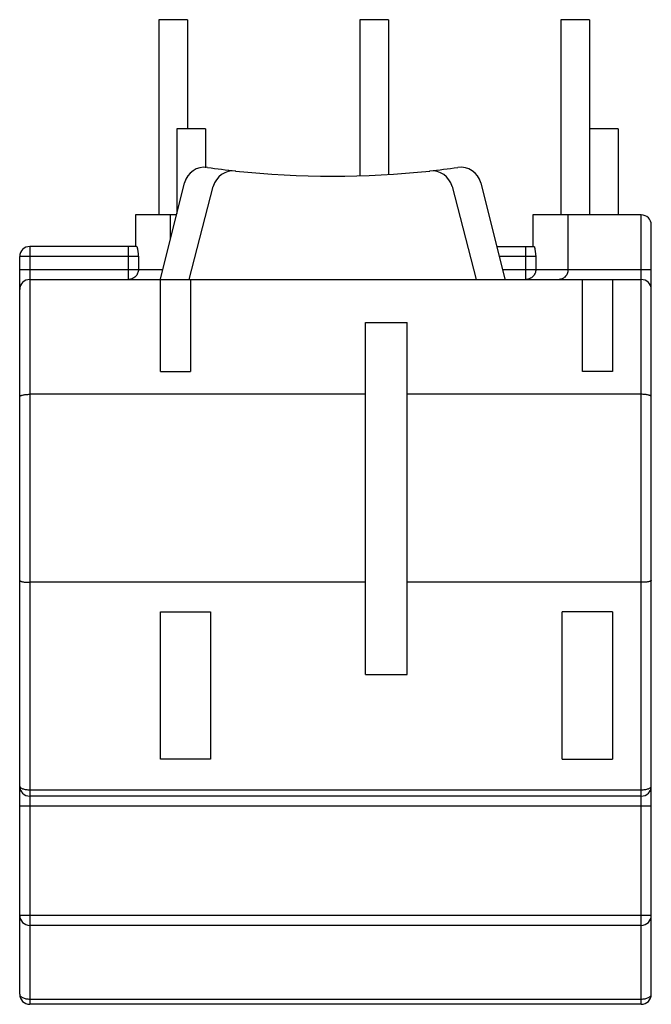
# Model space of a CAD drawing. Header units: millimetres. Extents: x 7.3 to 51.3, y 5.8 to 74.4.
import ezdxf

# ---------------------------------------------------------------- set-up
doc = ezdxf.new("R2010")
doc.units = ezdxf.units.MM
doc.header["$LTSCALE"] = 5.256665
doc.layers.get('0').update_dxf_attribs({"linetype": 'CONTINUOUS'})

msp = doc.modelspace()

# ---------------------------------------------------------------- linework, layer by layer
at = {"color": 7}
for p, q in [((16.95, 74.374), (16.95, 60.774)), ((18.95, 74.374), (16.95, 74.374)), ((18.95, 74.374), (18.95, 66.774)), ((30.95, 74.374), (30.95, 63.514)), ((32.95, 74.374), (30.95, 74.374)), ((32.95, 74.374), (32.95, 63.598)), ((44.95, 74.374), (44.95, 60.774)), ((46.95, 74.374), (44.95, 74.374)), ((46.95, 74.374), (46.95, 60.774)), ((18.2, 66.774), (18.2, 60.88)), ((20.2, 66.774), (18.2, 66.774)), ((20.2, 66.774), (20.2, 64.059)), ((48.95, 66.774), (46.95, 66.774)), ((48.95, 66.774), (48.95, 60.774)), ((17.05, 56.289), (18.73, 62.997)), ((19.05, 56.274), (20.733, 62.754)), ((37.367, 62.754), (39.05, 56.274)), ((39.37, 62.997), (41.05, 56.289)), ((15.317, 60.774), (15.317, 58.574)), ((18.174, 60.774), (15.317, 60.774)), ((17.767, 59.153), (17.767, 60.774)), ((43, 60.774), (43, 58.574)), ((50.55, 60.774), (43, 60.774)), ((45.45, 56.974), (45.45, 60.774)), ((50.55, 5.774), (50.55, 60.774)), ((51.25, 6.474), (51.25, 60.074)), ((7.95, 58.574), (7.95, 5.774)), ((15.39, 58.574), (7.95, 58.574)), ((14.826, 56.274), (14.826, 58.574)), ((40.478, 58.574), (43.073, 58.574)), ((42.508, 56.274), (42.508, 58.574)), ((7.25, 6.474), (7.25, 57.874)), ((15.521, 57.874), (7.25, 57.874)), ((15.521, 57.874), (15.521, 56.974)), ((43.204, 57.874), (40.653, 57.874)), ((43.204, 57.874), (43.204, 56.974)), ((7.25, 56.974), (17.222, 56.974)), ((40.878, 56.974), (51.25, 56.974)), ((7.95, 56.274), (50.55, 56.274)), ((17.05, 49.874), (17.05, 56.274)), ((19.15, 56.274), (19.15, 49.874)), ((46.45, 49.874), (46.45, 56.274)), ((48.55, 56.274), (48.55, 49.874)), ((31.35, 28.752), (31.35, 53.274)), ((31.35, 53.274), (34.25, 53.274)), ((34.25, 28.752), (34.25, 53.274)), ((17.05, 49.874), (19.15, 49.874)), ((48.55, 49.874), (46.45, 49.874)), ((31.35, 48.274), (7.95, 48.274)), ((50.55, 48.274), (34.25, 48.274)), ((31.35, 35.174), (7.95, 35.174)), ((50.55, 35.174), (34.25, 35.174)), ((17.05, 22.843), (17.05, 33.119)), ((17.05, 33.119), (20.55, 33.119)), ((20.55, 33.119), (20.55, 22.843)), ((48.55, 33.119), (45.05, 33.119)), ((45.05, 22.843), (45.05, 33.119)), ((48.55, 33.119), (48.55, 22.843)), ((31.35, 28.752), (34.25, 28.752)), ((20.55, 22.843), (17.05, 22.843)), ((45.05, 22.843), (48.55, 22.843)), ((7.95, 20.72), (50.55, 20.72)), ((50.55, 20.274), (7.95, 20.274)), ((51.25, 19.574), (7.25, 19.574)), ((7.25, 11.974), (51.25, 11.974)), ((50.55, 11.274), (7.95, 11.274)), ((7.95, 6.139), (50.55, 6.139)), ((50.55, 5.774), (7.95, 5.774))]:
    msp.add_line(p, q, dxfattribs=at)
for centre, radius, start, end in [((20.137, 62.645), 1.45, 82.03813, 165.93936), ((29.05, 126.374), 62.9, 262.03813, 263.84086), ((22.136, 62.389), 1.45, 83.95956, 165.43972), ((29.05, 127.724), 64.25, 263.95956, 276.04044), ((29.05, 126.374), 62.9, 276.15914, 277.96187), ((35.964, 62.389), 1.45, 14.56028, 96.04044), ((37.963, 62.645), 1.45, 14.06064, 97.96187), ((50.55, 60.074), 0.7, 0, 90), ((7.95, 57.874), 0.7, 90, 180), ((7.95, 55.574), 0.7, 90, 180), ((50.55, 55.574), 0.7, 0, 90), ((7.95, 20.974), 0.7, 180, 270), ((50.55, 20.974), 0.7, 270, 360), ((7.95, 11.974), 0.7, 180, 270), ((50.55, 11.974), 0.7, 270, 360), ((7.95, 6.474), 0.7, 180, 270), ((50.55, 6.474), 0.7, 270, 360)]:
    msp.add_arc(centre, radius, start, end, dxfattribs=at)
for points, knots in [([(15.39, 58.574), (15.394, 58.574), (15.402, 58.569), (15.411, 58.556), (15.42, 58.536), (15.429, 58.509), (15.438, 58.476), (15.45, 58.421), (15.464, 58.342), (15.48, 58.237), (15.494, 58.122), (15.508, 58), (15.517, 57.916), (15.521, 57.874)], [0, 0, 0, 0, 0.01474, 0.03661, 0.067333, 0.106827, 0.154515, 0.209635, 0.33879, 0.487926, 0.651234, 0.823442, 1, 1, 1, 1]), ([(43.073, 58.574), (43.076, 58.574), (43.085, 58.569), (43.094, 58.556), (43.103, 58.536), (43.112, 58.509), (43.121, 58.476), (43.133, 58.421), (43.147, 58.342), (43.162, 58.237), (43.177, 58.122), (43.191, 58), (43.2, 57.916), (43.204, 57.874)], [0, 0, 0, 0, 0.01474, 0.03661, 0.067333, 0.106827, 0.154515, 0.209635, 0.33879, 0.487926, 0.651234, 0.823442, 1, 1, 1, 1]), ([(15.521, 56.974), (15.521, 56.883), (15.485, 56.699), (15.331, 56.467), (15.099, 56.311), (14.916, 56.274), (14.826, 56.274)], [0, 0, 0, 0, 0.250711, 0.500962, 0.75065, 1, 1, 1, 1]), ([(43.204, 56.974), (43.204, 56.883), (43.168, 56.699), (43.013, 56.467), (42.782, 56.311), (42.599, 56.274), (42.508, 56.274)], [0, 0, 0, 0, 0.250711, 0.500962, 0.75065, 1, 1, 1, 1]), ([(45.45, 56.974), (45.45, 56.87), (45.411, 56.673), (45.253, 56.441), (45.047, 56.304), (44.895, 56.274), (44.822, 56.274)], [0, 0, 0, 0, 0.300978, 0.563023, 0.790138, 1, 1, 1, 1]), ([(7.25, 48.109), (7.25, 48.114), (7.253, 48.126), (7.263, 48.142), (7.28, 48.158), (7.314, 48.18), (7.372, 48.204), (7.457, 48.228), (7.562, 48.248), (7.682, 48.263), (7.814, 48.272), (7.904, 48.274), (7.95, 48.274)], [0, 0, 0, 0, 0.021834, 0.046831, 0.077035, 0.113548, 0.20687, 0.327179, 0.47167, 0.635984, 0.814528, 1, 1, 1, 1]), ([(51.25, 48.109), (51.25, 48.114), (51.247, 48.126), (51.237, 48.142), (51.22, 48.158), (51.186, 48.18), (51.129, 48.204), (51.043, 48.228), (50.938, 48.248), (50.818, 48.263), (50.687, 48.272), (50.596, 48.274), (50.55, 48.274)], [0, 0, 0, 0, 0.021837, 0.04684, 0.077049, 0.113563, 0.206882, 0.327188, 0.471677, 0.635988, 0.81453, 1, 1, 1, 1]), ([(7.25, 35.306), (7.25, 35.301), (7.253, 35.292), (7.264, 35.279), (7.281, 35.266), (7.304, 35.255), (7.333, 35.243), (7.383, 35.228), (7.459, 35.211), (7.564, 35.195), (7.684, 35.183), (7.814, 35.176), (7.904, 35.174), (7.95, 35.174)], [0, 0, 0, 0, 0.018007, 0.039992, 0.06815, 0.103441, 0.146149, 0.196227, 0.317541, 0.463971, 0.6307, 0.811865, 1, 1, 1, 1]), ([(51.25, 35.306), (51.25, 35.301), (51.247, 35.292), (51.236, 35.279), (51.219, 35.266), (51.196, 35.255), (51.167, 35.243), (51.117, 35.228), (51.041, 35.211), (50.937, 35.195), (50.817, 35.183), (50.686, 35.176), (50.596, 35.174), (50.55, 35.174)], [0, 0, 0, 0, 0.018004, 0.039985, 0.068139, 0.10343, 0.146139, 0.196218, 0.317534, 0.463966, 0.630697, 0.811863, 1, 1, 1, 1]), ([(7.25, 20.974), (7.25, 20.957), (7.262, 20.919), (7.306, 20.871), (7.372, 20.828), (7.459, 20.791), (7.565, 20.76), (7.685, 20.738), (7.815, 20.723), (7.905, 20.72), (7.95, 20.72)], [0, 0, 0, 0, 0.064974, 0.143672, 0.242684, 0.363262, 0.503416, 0.659536, 0.827055, 1, 1, 1, 1]), ([(50.55, 20.72), (50.596, 20.72), (50.685, 20.723), (50.815, 20.738), (50.935, 20.76), (51.041, 20.791), (51.128, 20.828), (51.195, 20.871), (51.238, 20.919), (51.25, 20.957), (51.25, 20.974)], [0, 0, 0, 0, 0.172945, 0.340464, 0.496584, 0.636738, 0.757316, 0.856328, 0.935026, 1, 1, 1, 1]), ([(7.25, 6.474), (7.25, 6.452), (7.261, 6.405), (7.303, 6.34), (7.37, 6.283), (7.458, 6.233), (7.564, 6.192), (7.728, 6.151), (7.86, 6.139), (7.95, 6.139)], [0, 0, 0, 0, 0.079722, 0.16874, 0.272513, 0.392972, 0.529141, 0.678399, 1, 1, 1, 1]), ([(50.55, 6.139), (50.64, 6.139), (50.772, 6.151), (50.936, 6.192), (51.042, 6.233), (51.13, 6.283), (51.197, 6.34), (51.24, 6.405), (51.25, 6.452), (51.25, 6.474)], [0, 0, 0, 0, 0.321605, 0.470863, 0.607031, 0.727489, 0.831261, 0.920278, 1, 1, 1, 1])]:
    msp.add_open_spline(points, degree=3, knots=knots, dxfattribs=at)

doc.saveas('drawing.dxf')
